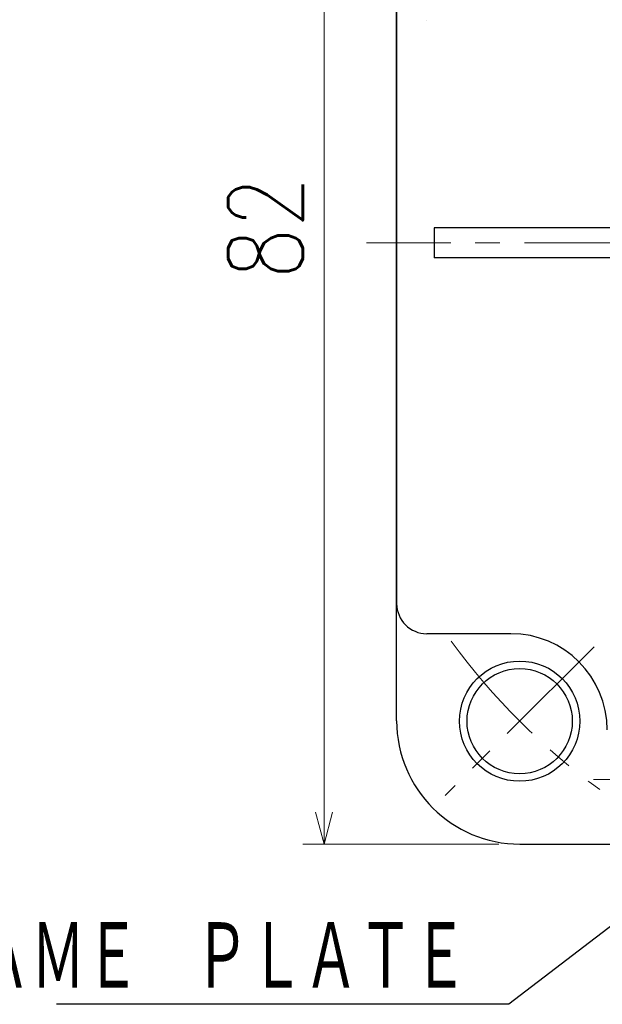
# Model space of a CAD drawing. Header units: millimetres. Extents: x 0 to 594, y 0 to 420.
# Tile 9 of 112: x 99 to 138, y 131 to 197. Entities that reach past the tile are written whole.
import ezdxf

# ---------------------------------------------------------------- set-up
doc = ezdxf.new("R2010")
doc.units = ezdxf.units.MM
doc.header["$LTSCALE"] = 0.257233
doc.linetypes.add('CENTER', pattern=[50.8, 31.75, -6.35, 6.35, -6.35])
doc.layers.add('NoLayerName_001', color=7, linetype='Continuous')
doc.layers.add('NoLayerName_004', color=7, linetype='Continuous')
doc.styles.get("Standard").update_dxf_attribs({"font": 'txt', "bigfont": 'extfont2'})
doc.dimstyles.get("Standard").update_dxf_attribs({"dimtxt": 2.5, "dimasz": 2.5, "dimexe": 1, "dimexo": 1, "dimtad": 1, "dimdec": 3, "dimzin": 0, "dimdsep": 46, "dimtxsty": 'Standard', "dimcen": 2.5, "dimadec": 3, "dimazin": 0, "dimtfac": 0.75, "dimtdec": 3, "dimtmove": 0, "dimatfit": 3, "dimfxl": 1, "dimarcsym": 0})

# ---------------------------------------------------------------- blocks, each defined once
blk = doc.blocks.new('_OPEN30')
at = {"color": 0, "linetype": 'ByBlock', "lineweight": -2}
for p, q in [((-1, 0.267949), (0, 0)), ((0, 0), (-1, -0.267949)), ((0, 0), (-1, 0))]:
    blk.add_line(p, q, dxfattribs=at)
blk = doc.blocks.new('*D41')
at = {"layer": 'Defpoints', "color": 0}
for p in [(135.953, 223.77), (119.122, 141.77), (132.153, 141.77)]:
    blk.add_point(p, dxfattribs=at)
at = {"layer": 'NoLayerName_001', "color": 0, "linetype": 'Continuous', "lineweight": 13}
for p, q in [((134.539, 223.77), (117.708, 223.77)), ((119.122, 221.649), (119.122, 143.891)), ((130.738, 141.77), (117.708, 141.77))]:
    blk.add_line(p, q, dxfattribs=at)
at = {"layer": 'NoLayerName_001', "color": 0, "lineweight": 13, "xscale": 2.121340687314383, "yscale": 2.121340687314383, "zscale": 2.121340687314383}
for p, rotation in [((119.122, 223.77), 90), ((119.122, 141.77), 270)]:
    blk.add_blockref('_OPEN30', p, dxfattribs=dict(at, rotation=rotation))
at = {"layer": 'NoLayerName_001', "color": 0, "lineweight": 13, "insert": (115.233, 182.77), "char_height": 4.94979, "attachment_point": 5, "rotation": 90}
blk.add_mtext('\\W0.8000;82', dxfattribs=at)

msp = doc.modelspace()

# ---------------------------------------------------------------- linework, layer by layer
at = {"layer": 'NoLayerName_001', "color": 7, "linetype": 'Continuous', "lineweight": 25}
for p, q in [((123.9527, 205.7701), (123.9527, 157.7701)), ((126.4527, 182.7701), (126.4527, 180.7701)), ((146.9527, 182.7701), (126.4527, 182.7701)), ((146.9527, 180.7701), (126.4527, 180.7701)), ((123.9527, 149.9701), (123.9527, 157.7701)), ((131.5527, 155.7701), (125.9527, 155.7701)), ((132.1527, 141.7701), (139.9527, 141.7701))]:
    msp.add_line(p, q, dxfattribs=at)
at = {"layer": 'NoLayerName_001', "color": 2, "linetype": 'CENTER', "lineweight": 13}
for p, q in [((205.9527, 181.7701), (121.9527, 181.7701)), ((137.0826, 154.9001), (127.1831, 145.0006)), ((137.0527, 146.0701), (149.0527, 146.0701))]:
    msp.add_line(p, q, dxfattribs=at)
at = {"layer": 'NoLayerName_001', "color": 7, "linetype": 'Continuous', "lineweight": 25}
for radius in [4, 3.5]:
    msp.add_circle((132.1329, 149.9503), radius, dxfattribs=at)
for centre, radius, start, end in [((125.9527, 157.7701), 2, 180, 270), ((131.5527, 149.3701), 6.4, 0, 90), ((132.1527, 149.9701), 8.2, 180, 270)]:
    msp.add_arc(centre, radius, start, end, dxfattribs=at)
at = {"layer": 'NoLayerName_001', "color": 2, "linetype": 'CENTER', "lineweight": 13}
msp.add_arc((163.9527, 181.7701), 45, 216.078313, 233.921687, dxfattribs=at)
at = {"layer": 'NoLayerName_004', "color": 7, "linetype": 'Continuous', "lineweight": 25}
for p, q in [((123.9527, 157.7701), (123.9527, 205.7701)), ((125.9499, 196.5694), (125.952, 196.57))]:
    msp.add_line(p, q, dxfattribs=at)

# ---------------------------------------------------------------- texts
at = {"layer": 'NoLayerName_001', "color": 3, "linetype": 'Continuous', "lineweight": 13, "insert": (128.6699, 131.7378), "char_height": 4.949795, "attachment_point": 9, "line_spacing_factor": 0.771429}
msp.add_mtext('\\A1;\\W0.6667;ＮＡＭＥ\u3000ＰＬＡＴＥ', dxfattribs=at)

# ---------------------------------------------------------------- dimensions: what is measured, and where the dimension line sits
at = {"layer": 'NoLayerName_001', "color": 3, "linetype": 'Continuous', "lineweight": 13}
dim = msp.add_linear_dim(base=(119.1225, 141.7701), p1=(135.9528, 223.7701), p2=(132.1527, 141.7701), angle=270, text='\\W0.8000;<>', dimstyle='Standard', override={"dimtxt": 4.949795, "dimasz": 2.121341, "dimexe": 1.414227, "dimexo": 1.414227, "dimgap": 1.414227, "dimzin": 8, "dimblk": 'OPEN30', "dimclrd": 0, "dimclre": 0, "dimclrt": 0, "dimtp": 0, "dimtm": 0, "dimlwd": 13, "dimlwe": 13}, dxfattribs=at)
dim.commit()
dim.dimension.update_dxf_attribs({"geometry": '*D41', "text_midpoint": (119.1225, 182.7701), "dimtype": 160})

# ---------------------------------------------------------------- leaders
at = {"layer": 'NoLayerName_001', "color": 3, "linetype": 'Continuous', "lineweight": 13, "annotation_type": 0, "has_hookline": 1, "hookline_direction": 1, "text_width": 27.3431}
msp.add_leader([(161.5622, 163.1261), (152.7054, 147.432), (131.4162, 131.1128), (129.2949, 131.1128)], dimstyle='Standard', override={"dimtxt": 4.949795, "dimasz": 2.121341, "dimldrblk": 'OPEN30'}, dxfattribs=at)

doc.saveas('drawing.dxf')
